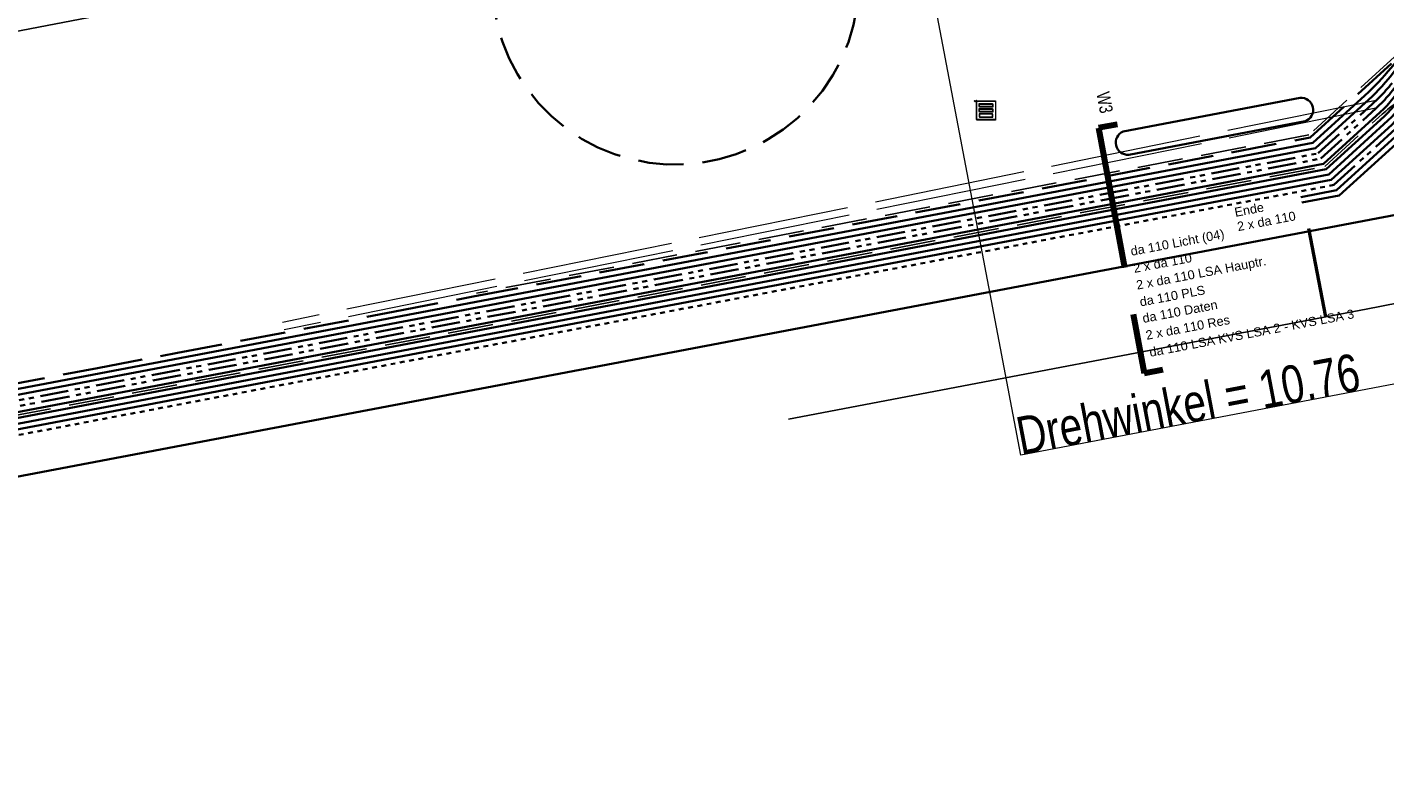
# Model space of a CAD drawing. Extents: x 3503739 to 3504470, y 5375172 to 5375561.
# Tile 4 of 121: x 3504007 to 3504043, y 5375331 to 5375351. Entities that reach past the tile are written whole.
import ezdxf

# ---------------------------------------------------------------- set-up
doc = ezdxf.new("R2010")
doc.units = 0
doc.header["$MEASUREMENT"] = 0
for name, pattern in [('123', [0.25001, 0.12501, -0.125]), ('2', [3.4, 1.2, -0.5, 1.2, -0.5]), ('211', [5, 3.75, -1.25]), ('237', [1.4999999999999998, 0.75, -0.18, 0.13, -0.13, 0.13, -0.18]), ('39', [4.75, 4, -0.75])]:
    doc.linetypes.add(name, pattern=pattern)
for name, color, linetype in [('68_BL_STREINLAUF', 7, 'Continuous'), ('68_BT_LEITPLANKE', 7, 'Continuous'), ('_4WP_DB_KAB_ABBR', 7, 'Continuous'), ('_4WP_GRABEN', 7, 'Continuous'), ('_4WP_KANAL_STILL', 7, 'Continuous'), ('_4WP_LICHT-KSR', 7, 'Continuous'), ('_4WP_SCHNITTF_HR', 7, 'Continuous'), ('_4WP_STADT_DATEN', 7, 'Continuous'), ('_4WP_STADT_FTT1', 7, 'Continuous'), ('_4WP_STADT_LSA', 7, 'Continuous'), ('_4WP_STADT_PLS', 7, 'Continuous'), ('_4WP_STADT_RESER', 7, 'Continuous'), ('_4WP_SWT-STROM', 7, 'Continuous'), ('_4WP_TELEKOM', 7, 'Continuous'), ('K_FLURSTUECKE', 7, 'Continuous'), ('PUNKTHOEHENATTDEF', 7, 'Continuous'), ('PUNKTNUMMERNATTDEF', 7, 'Continuous'), ('PUNKTSPEZIFIKATION', 7, 'Continuous'), ('V_FAHRBAHNRAND', 7, 'Continuous'), ('V_SAB', 7, 'Continuous'), ('V_WEGRAND', 7, 'Continuous'), ('W-SCHE__CLIPPING', 7, 'Continuous')]:
    doc.layers.add(name, color=color, linetype=linetype)
doc.styles.add('348', font='ARIAL.TTF', dxfattribs={"height": 0.24})
doc.styles.add('420', font='ARIAL.TTF', dxfattribs={"height": 0.24})
doc.styles.add('434', font='ARIAL.TTF', dxfattribs={"height": 0.24})
doc.styles.add('437', font='ARIAL.TTF', dxfattribs={"height": 0.24})
doc.styles.add('439', font='TXT', dxfattribs={"width": 0.8, "height": 0.35})
doc.styles.add('450', font='ARIAL.TTF', dxfattribs={"height": 0.24})
doc.styles.add('454', font='ARIAL.TTF', dxfattribs={"height": 0.24})
doc.styles.add('547', font='ARIAL.TTF', dxfattribs={"height": 0.24})
doc.styles.add('655', font='TXT', dxfattribs={"width": 0.8, "height": 1})

# ---------------------------------------------------------------- blocks, each defined once
blk = doc.blocks.new('PUNKT')
blk.add_point((0, 0))
at = {"layer": 'PUNKTHOEHENATTDEF', "linetype": 'Continuous', "flags": 1}
blk.add_attdef('PUNKTHOEHE', (1, -0.5), '', height=0.8, dxfattribs=at)
at = {"layer": 'PUNKTNUMMERNATTDEF', "linetype": 'Continuous', "flags": 1}
blk.add_attdef('PUNKTNUMMER', (1, 0.5), '', height=0.8, dxfattribs=at)
at = {"layer": 'PUNKTSPEZIFIKATION', "linetype": 'Continuous', "flags": 1}
blk.add_attdef('PUNKTSPEZIFIKATION', (1, -1.5), '', height=0.8, dxfattribs=at)
blk = doc.blocks.new('809')
at = {"color": 7, "linetype": 'Continuous', "lineweight": 13}
for points in [[(0, 0), (0.5, 0), (0.5, -0.5), (0, -0.5), (0, 0)], [(0.075005, -0.075005), (0.425003, -0.075005), (0.425003, -0.154999), (0.075005, -0.154999), (0.075005, -0.075005)], [(0.075005, -0.290001), (0.075005, -0.209999), (0.425003, -0.209999), (0.425003, -0.290001), (0.075005, -0.290001)], [(0.075005, -0.425003), (0.425003, -0.425003), (0.425003, -0.345001), (0.075005, -0.345001), (0.075005, -0.425003)]]:
    blk.add_lwpolyline(points, dxfattribs=at)

msp = doc.modelspace()

# ---------------------------------------------------------------- linework, layer by layer
at = {"layer": '68_BT_LEITPLANKE', "color": 12, "linetype": 'Continuous', "lineweight": 50}
msp.add_line((3504041.251631, 5375343.528511, 321.882053), (3504040.802126, 5375345.860216, 321.88093), dxfattribs=at)
msp.add_line((3504041.251631, 5375343.528511, 321.882053), (3504040.802126, 5375345.860216, 321.88093), dxfattribs=at)
at = {"layer": '_4WP_DB_KAB_ABBR', "color": 250, "linetype": 'Continuous', "lineweight": 25}
msp.add_line((3504000.199197, 5375349.826467), (3504050.998464, 5375359.630451), dxfattribs=at)
msp.add_line((3504000.199197, 5375349.826467), (3504050.998464, 5375359.630451), dxfattribs=at)
at = {"layer": '_4WP_GRABEN', "color": 21, "linetype": '2', "lineweight": 25}
msp.add_lwpolyline([(3504043.066196, 5375350.396374), (3504040.803404, 5375348.336878), (3504018.80861, 5375344.156097)], dxfattribs=at)
msp.add_lwpolyline([(3503955.892234, 5375341.224251), (3503964.054759, 5375334.335342, 0.2259362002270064), (3503967.714262, 5375333.375259), (3503987.730222, 5375337.179902, 0.03744837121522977), (3503988.698648, 5375337.440327, -0.03744655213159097), (3503989.667028, 5375337.700736), (3504041.221197, 5375347.500175), (3504042.737533, 5375348.880279, -0.0473951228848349), (3504043.541048, 5375349.483138, 0.04739291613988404), (3504044.34452, 5375350.085972)], format="xyb", dxfattribs=at)
at = {"layer": '_4WP_KANAL_STILL', "color": 7, "linetype": '39', "lineweight": 18}
for p, q in [((3504047.23132, 5375350.188397), (3504013.678921, 5375343.382611)), ((3504047.271079, 5375349.992389), (3504013.71868, 5375343.186603))]:
    msp.add_line(p, q, dxfattribs=at)
at = {"layer": '_4WP_LICHT-KSR', "color": 190, "linetype": '2', "lineweight": 35}
msp.add_lwpolyline([(3503943.640113, 5375339.858819), (3503943.777944, 5375339.89702, -0.09675399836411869), (3503945.339824, 5375340.018248, 0.09876200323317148), (3503946.900035, 5375340.145573), (3503954.400988, 5375342.288808, -0.2498353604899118), (3503956.424333, 5375341.854724), (3503964.586857, 5375334.965815, 0.2259362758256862), (3503967.560204, 5375334.185747), (3503984.564484, 5375337.417929), (3503987.57617, 5375337.990391, 0.03776242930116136), (3503988.37777, 5375338.206487, -0.0372278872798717), (3503989.51297, 5375338.511225), (3504008.787136, 5375342.174867), (3504010.899317, 5375342.576352), (3504016.606431, 5375343.661163), (3504018.718612, 5375344.062647), (3504040.83822, 5375348.267153), (3504043.221286, 5375350.436117), (3504044.811312, 5375351.883291), (3504046.161875, 5375353.112515, -0.1362768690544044), (3504047.604727, 5375353.840927, 0.1362840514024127), (3504049.047615, 5375354.569356)], format="xyb", dxfattribs=at)
at = {"layer": '_4WP_SCHNITTF_HR', "color": 92, "linetype": '211', "lineweight": 100}
msp.add_lwpolyline([(3504035.7358, 5375348.609888), (3504035.244281, 5375348.518186), (3504036.452749, 5375342.0408), (3504036.944268, 5375342.132502)], dxfattribs=at)
at = {"layer": '_4WP_STADT_DATEN', "color": 7, "linetype": 'Continuous', "lineweight": 35}
msp.add_lwpolyline([(3503945.301907, 5375338.905539, -0.0424594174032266), (3503946.283457, 5375339.113779, 0.03855231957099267), (3503947.267274, 5375339.314485), (3503954.648249, 5375341.423439, -0.2498351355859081), (3503955.843861, 5375341.166935), (3503964.006386, 5375334.278026, 0.2259362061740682), (3503967.728267, 5375333.301578), (3503984.732547, 5375336.53376), (3503987.744227, 5375337.106221, 0.03772244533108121), (3503988.675934, 5375337.357312, -0.03719602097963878), (3503989.681034, 5375337.627057), (3504041.256017, 5375347.430454), (3504042.788016, 5375348.824814, 0.1026530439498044), (3504043.387886, 5375349.651351, -0.1026563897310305), (3504043.987773, 5375350.477932)], format="xyb", dxfattribs=at)
at = {"layer": '_4WP_STADT_FTT1', "color": 1, "linetype": '2', "lineweight": 35}
msp.add_lwpolyline([(3504006.301887, 5375356.970376), (3504013.735311, 5375360.888055, -0.3481576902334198), (3504016.787498, 5375360.3168, 0.179632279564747), (3504018.314964, 5375359.483107), (3504022.958201, 5375358.809153, -0.1007468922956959), (3504024.250394, 5375358.344837, -0.02222726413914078), (3504024.440936, 5375358.2306, -0.06206815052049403), (3504024.910432, 5375357.828272), (3504025.427633, 5375357.259921, 0.1072572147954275), (3504026.161193, 5375356.73757, -0.05832492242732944), (3504026.954778, 5375356.281514, 172679.0452508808), (3504026.954868, 5375356.281447, 0.3069832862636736), (3504028.916924, 5375356.198335), (3504037.358597, 5375361.41317, -0.2712456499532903), (3504038.217384, 5375361.433709), (3504039.135115, 5375360.925377, -0.2542783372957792), (3504039.25564, 5375360.736077, 0.1681882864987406), (3504039.350139, 5375360.514002), (3504040.087138, 5375359.699642, 0.1333739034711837), (3504040.390472, 5375359.505197, -0.05315034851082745), (3504040.730741, 5375359.356848), (3504047.711612, 5375355.384578, -0.173983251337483), (3504048.298259, 5375354.700601, 0.09356928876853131), (3504048.875195, 5375353.763386)], format="xyb", dxfattribs=at)
at = {"layer": '_4WP_STADT_LSA', "color": 7, "linetype": '123', "lineweight": 35}
msp.add_line((3503989.765065, 5375337.184971), (3504041.464916, 5375347.012104), dxfattribs=at)
at = {"layer": '_4WP_STADT_LSA', "color": 7, "linetype": '237', "lineweight": 35}
for points in [[(3503945.236724, 5375339.12089, 0.01370613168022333), (3503946.186652, 5375339.437081, -0.01760768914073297), (3503947.138832, 5375339.745795), (3503954.524619, 5375341.856124, -0.2498352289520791), (3503956.134097, 5375341.510829), (3503964.296621, 5375334.62192, 0.2259362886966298), (3503967.644236, 5375333.743663), (3503984.648516, 5375336.975844), (3503987.660199, 5375337.548305, 0.03774161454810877), (3503988.526868, 5375337.781904, -0.0372123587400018), (3503989.597002, 5375338.069141), (3504041.047119, 5375347.848803), (3504042.485118, 5375349.157609, 0.05111474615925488), (3504043.155658, 5375349.906497, -0.05111836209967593), (3504043.826229, 5375350.655424)], [(3503945.258451, 5375339.049106, -0.005030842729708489), (3503946.218924, 5375339.329302, 0.001131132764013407), (3503947.181646, 5375339.602025), (3503954.565829, 5375341.711896, -0.2498352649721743), (3503956.037352, 5375341.396198), (3503964.199876, 5375334.507289, 0.2259362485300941), (3503967.672246, 5375333.596301), (3503984.676527, 5375336.828483), (3503987.688208, 5375337.400944, 0.03773507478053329), (3503988.57656, 5375337.640375, -0.0372070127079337), (3503989.625013, 5375337.921779), (3504041.116752, 5375347.709353), (3504042.579457, 5375349.040645, 0.06812741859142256), (3504043.22978, 5375349.818474, -0.06812511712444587), (3504043.880077, 5375350.59626)], [(3504041.464916, 5375347.012104), (3504043.090913, 5375348.492017, 0.1195200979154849), (3504043.667242, 5375349.344483, -0.1195143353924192), (3504044.243554, 5375350.196904), (3504044.953519, 5375350.843084)]]:
    msp.add_lwpolyline(points, format="xyb", dxfattribs=at)
at = {"layer": '_4WP_STADT_PLS', "color": 7, "linetype": 'Continuous', "lineweight": 35}
msp.add_lwpolyline([(3503987.716218, 5375337.253582, 0.03772866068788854), (3503988.626249, 5375337.498843, -0.03720154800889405), (3503989.653023, 5375337.774417), (3504041.186385, 5375347.569903), (3504042.687051, 5375348.935745, 0.0856157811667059), (3504043.310476, 5375349.736399, -0.08562102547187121), (3504043.933925, 5375350.537096)], format="xyb", dxfattribs=at)
at = {"layer": '_4WP_STADT_RESER', "color": 7, "linetype": 'Continuous', "lineweight": 35}
for points in [[(3503945.323635, 5375338.833755, -0.06106875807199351), (3503946.315719, 5375339.006032, 0.05715540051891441), (3503947.310088, 5375339.170715), (3503954.689459, 5375341.279211, -0.2498351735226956), (3503955.747116, 5375341.052304), (3503963.909641, 5375334.163395, 0.2259362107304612), (3503967.756277, 5375333.154217), (3503973.596704, 5375334.264368), (3503984.760559, 5375336.386398), (3503987.772236, 5375336.95886, 0.03771637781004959), (3503988.725616, 5375337.215779, -0.03719032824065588), (3503989.709044, 5375337.479695), (3504041.32565, 5375347.291004), (3504042.888981, 5375348.713881, 0.1195196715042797), (3504043.465311, 5375349.566346, -0.1195128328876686), (3504044.041622, 5375350.418769)], [(3504041.395283, 5375347.151554), (3504042.989947, 5375348.602949, 0.1361788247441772), (3504043.542716, 5375349.481297, -0.1361716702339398), (3504044.09547, 5375350.359605)], [(3503945.345363, 5375338.761971, -0.07955807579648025), (3503946.348029, 5375338.898292, 0.07563121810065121), (3503947.352902, 5375339.026946), (3503954.730669, 5375341.134983, -0.2498352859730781), (3503955.650371, 5375340.937672), (3503963.812896, 5375334.048764, 0.2259362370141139), (3503967.784288, 5375333.006855), (3503987.800246, 5375336.811497, 0.03744841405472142), (3503988.768674, 5375337.071923, -0.0374465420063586), (3503989.737055, 5375337.332333), (3504010.140991, 5375341.210723), (3504017.960287, 5375342.697018), (3504041.395283, 5375347.151554)]]:
    msp.add_lwpolyline(points, format="xyb", dxfattribs=at)
at = {"layer": '_4WP_SWT-STROM', "color": 3, "linetype": 'Continuous', "lineweight": 35}
for points in [[(3504040.590782, 5375346.693262), (3504041.534549, 5375346.872654), (3504043.191862, 5375348.381093, 0.1195857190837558), (3504043.808017, 5375349.292686, -0.1194391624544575), (3504044.344521, 5375350.085973), (3504045.054485, 5375350.732152), (3504046.717185, 5375352.502389, 0.05043803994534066), (3504047.762938, 5375353.667163, -0.0504365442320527), (3504048.808661, 5375354.831897), (3504049.518628, 5375355.478078, -0.06897201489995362), (3504050.464974, 5375356.126442, 0.06897502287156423), (3504051.411363, 5375356.774828), (3504057.763447, 5375362.556222, -0.1698214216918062), (3504058.680054, 5375362.945882, 0.2538319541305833), (3504059.464424, 5375363.440626)], [(3504040.618792, 5375346.545901), (3504041.604183, 5375346.733204), (3504043.292826, 5375348.270159, 0.1195813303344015), (3504043.948579, 5375349.24032, -0.1194336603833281), (3504044.445487, 5375349.975041), (3504045.15545, 5375350.62122), (3504046.818151, 5375352.391456, 0.0595847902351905), (3504047.844551, 5375353.577492, -0.0595828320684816), (3504048.870923, 5375354.763488), (3504049.58089, 5375355.40967, -0.08141277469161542), (3504050.546633, 5375356.036793, 0.08140910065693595), (3504051.512329, 5375356.663896), (3504057.864412, 5375362.44529, -0.1422715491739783), (3504058.750788, 5375362.879764, 0.2254123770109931), (3504059.508424, 5375363.416626)]]:
    msp.add_lwpolyline(points, format="xyb", dxfattribs=at)
at = {"layer": '_4WP_TELEKOM', "color": 114, "linetype": 'Continuous', "lineweight": 35}
for points in [[(3504058.466077, 5375364.311273), (3504048.465378, 5375355.209065, 0.02406537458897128), (3504047.364092, 5375354.105306, -0.02406460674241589), (3504046.26284, 5375353.001583), (3504045.951343, 5375352.718072, -0.03744601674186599), (3504045.161334, 5375352.100446, 0.03744792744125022), (3504044.371284, 5375351.482793), (3504043.661317, 5375350.836611, 0.03744575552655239), (3504042.972267, 5375350.108061, -0.03744769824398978), (3504042.283186, 5375349.379472), (3504040.907853, 5375348.127703), (3503989.540981, 5375338.363864)], [(3503989.568992, 5375338.216502), (3504040.977486, 5375347.988253), (3504042.384152, 5375349.26854, 0.04863292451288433), (3504043.058058, 5375350.01373, -0.04863520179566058), (3504043.731993, 5375350.758959), (3504044.44196, 5375351.405141, -0.04863549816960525), (3504045.247155, 5375352.006153, 0.04863305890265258), (3504046.052309, 5375352.607139), (3504046.363806, 5375352.890651, 0.03327182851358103), (3504047.445707, 5375354.015635, -0.03327280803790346), (3504048.52764, 5375355.140657), (3504049.237607, 5375355.786839, -0.01264829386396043), (3504050.097293, 5375356.530415, 0.01264886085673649), (3504050.957018, 5375357.274023)]]:
    msp.add_lwpolyline(points, format="xyb", dxfattribs=at)
at = {"layer": 'K_FLURSTUECKE', "color": 252, "linetype": 'Continuous', "lineweight": 35}
for p, q in [((3504053.171758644, 5375348.141328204), (3503963.969911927, 5375331.187585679)), ((3503963.969911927, 5375331.187585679), (3504053.171758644, 5375348.141328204)), ((3504053.171758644, 5375348.141328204), (3503963.969911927, 5375331.187585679)), ((3503963.969911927, 5375331.187585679), (3504053.171758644, 5375348.141328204))]:
    msp.add_line(p, q, dxfattribs=at)
at = {"layer": 'V_FAHRBAHNRAND', "color": 250, "linetype": 'Continuous', "lineweight": 35}
for p, q in [((3504035.894512, 5375348.425403, 321.845545), (3504040.568807, 5375349.312007, 321.865928)), ((3504035.894512, 5375348.425403, 321.845545), (3504040.568807, 5375349.312007, 321.865928)), ((3504036.042283, 5375347.812613, 321.846457), (3504040.701205, 5375348.698341, 321.865379)), ((3504036.042283, 5375347.812613, 321.846457), (3504040.701205, 5375348.698341, 321.865379))]:
    msp.add_line(p, q, dxfattribs=at)
for points in [[(3504040.568807, 5375349.312007, -0.8933306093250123), (3504040.701205, 5375348.698341)], [(3504040.568807, 5375349.312007, -0.8933306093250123), (3504040.701205, 5375348.698341)], [(3504035.894512, 5375348.425403, 0.852760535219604), (3504036.042283, 5375347.812613)], [(3504035.894512, 5375348.425403, 0.852760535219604), (3504036.042283, 5375347.812613)]]:
    msp.add_lwpolyline(points, format="xyb", dxfattribs=at)
at = {"layer": 'V_WEGRAND', "color": 250, "linetype": 'Continuous', "lineweight": 25}
for p, q in [((3504051.211983, 5375345.446985, 321.872006), (3504042.313475, 5375343.733188, 321.871375)), ((3504051.211983, 5375345.446985, 321.872006), (3504042.313475, 5375343.733188, 321.871375)), ((3504042.313475, 5375343.733188, 321.871375), (3504027.048934, 5375340.820967, 321.860114)), ((3504042.313475, 5375343.733188, 321.871375), (3504027.048934, 5375340.820967, 321.860114))]:
    msp.add_line(p, q, dxfattribs=at)
at = {"layer": 'W-SCHE__CLIPPING', "color": 7, "linetype": 'Continuous', "lineweight": 13}
for p, q in [((3504033.192411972, 5375339.876571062), (3504017.896433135, 5375420.335523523)), ((3504145.579520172, 5375361.242382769), (3504033.192411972, 5375339.876571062))]:
    msp.add_line(p, q, dxfattribs=at)

# ---------------------------------------------------------------- block references
at = {"layer": '68_BL_STREINLAUF', "color": 7}
for name, p in [('PUNKT', (3504031.972799, 5375349.234724)), ('PUNKT', (3504031.978047, 5375349.220832)), ('809', (3504032.017799, 5375349.239724)), ('809', (3504032.023047, 5375349.225832))]:
    msp.add_blockref(name, p, dxfattribs=at)
at = {"layer": 'V_SAB', "color": 7}
msp.add_blockref('PUNKT', (3504032.017799, 5375349.239724, 321.795828), dxfattribs=at)

# ---------------------------------------------------------------- texts
at = {"layer": '_4WP_LICHT-KSR', "color": 190, "linetype": 'Continuous', "style": '420'}
msp.add_text('da 110 Licht (04)', height=0.24, rotation=10.76237909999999, dxfattribs=at).set_placement((3504036.114751, 5375345.139379))
at = {"layer": '_4WP_SCHNITTF_HR', "color": 7, "linetype": 'Continuous', "style": '439', "width": 0.8}
msp.add_text('W3', height=0.35, rotation=280.5679827, dxfattribs=at).set_placement((3504035.184379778, 5375349.435859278))
at = {"layer": '_4WP_STADT_DATEN', "color": 7, "linetype": 'Continuous', "style": '434'}
msp.add_text('da 110 Daten', height=0.24, rotation=10.76237909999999, dxfattribs=at).set_placement((3504036.427583, 5375343.366126))
at = {"layer": '_4WP_STADT_LSA', "color": 7, "linetype": 'Continuous', "style": '547'}
for s, p in [('2 x da 110 LSA Hauptr.', (3504036.265898, 5375344.246024)), ('da 110 LSA KVS LSA 2 - KVS LSA 3', (3504036.612213, 5375342.46944))]:
    msp.add_text(s, height=0.24, rotation=10.76237909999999, dxfattribs=at).set_placement(p)
at = {"layer": '_4WP_STADT_PLS', "color": 7, "linetype": 'Continuous', "style": '454'}
msp.add_text('da 110 PLS', height=0.24, rotation=10.76237909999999, dxfattribs=at).set_placement((3504036.355342, 5375343.800394))
at = {"layer": '_4WP_STADT_RESER', "color": 7, "linetype": 'Continuous', "style": '437'}
msp.add_text('2 x da 110 Res', height=0.24, rotation=10.76237909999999, dxfattribs=at).set_placement((3504036.515562, 5375342.920004))
at = {"layer": '_4WP_SWT-STROM', "color": 251, "linetype": 'Continuous', "style": '348'}
for s, p in [('Ende', (3504038.861390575, 5375346.168596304)), ('2 x da 110', (3504038.933345, 5375345.791398))]:
    msp.add_text(s, height=0.24, rotation=10.8, dxfattribs=at).set_placement(p)
at = {"layer": '_4WP_TELEKOM', "color": 255, "linetype": 'Continuous', "style": '450'}
msp.add_text('2 x da 110', height=0.24, rotation=10.76237909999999, dxfattribs=at).set_placement((3504036.188935, 5375344.687395))
at = {"layer": 'W-SCHE__CLIPPING', "color": 7, "linetype": 'Continuous', "style": '655', "width": 0.8}
msp.add_text('Drehwinkel = 10.76', height=1, rotation=10.76400000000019, dxfattribs=at).set_placement((3504033.192411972, 5375339.876571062))

doc.saveas('drawing.dxf')
